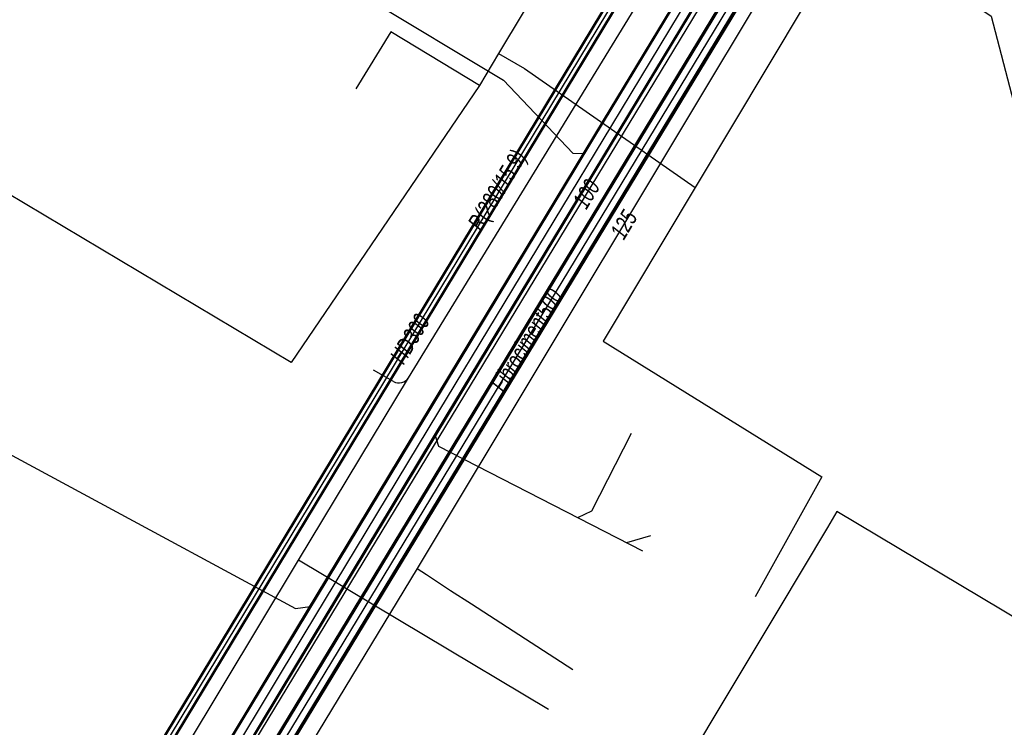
# Model space of a CAD drawing. Header units: metres. Extents: x 2695563 to 2696938, y 1260544 to 1262032.
# Tile 180 of 256: x 2696179 to 2696211, y 1261654 to 1261677. Entities that reach past the tile are written whole.
import ezdxf

# ---------------------------------------------------------------- set-up
doc = ezdxf.new("R2010")
doc.units = ezdxf.units.M
doc.header["$LTSCALE"] = 100
doc.linetypes.add('AUSGEZOGEN', pattern=[0])
for name, color, linetype in [('Eau portable_Cadastre des conduites_Conduite', 171, 'AUSGEZOGEN'), ('Eau potable_Cadastre des conduites_Conduite_Texte', 171, 'AUSGEZOGEN'), ('EU_Cadastre des conduites', 24, 'AUSGEZOGEN'), ('Gaz_Cadastre des conduites_Conduite', 32, 'AUSGEZOGEN'), ('Gaz_Cadastre des conduites_Conduite_Texte', 32, 'AUSGEZOGEN'), ('Réseau électrique_Cadastre des conduite_Tronçon de tracé', 1, 'AUSGEZOGEN'), ('TV_Cadastre des conduites_CONDUITE', 92, 'AUSGEZOGEN'), ('Télécommunications_SW_Cadastre des conduites_Bord du tracé', 94, 'AUSGEZOGEN')]:
    doc.layers.add(name, color=color, linetype=linetype)
doc.styles.add('ARIAL', font='arial.ttf')

msp = doc.modelspace()

# ---------------------------------------------------------------- linework, layer by layer
at = {"layer": 'Eau portable_Cadastre des conduites_Conduite', "linetype": 'AUSGEZOGEN', "transparency": 33554687}
for p, q in [((2696208.311, 1261689.019), (2696163.182, 1261614.538)), ((2696208.338, 1261689.002), (2696163.209, 1261614.522)), ((2696208.365, 1261688.986), (2696163.236, 1261614.505)), ((2696208.739, 1261688.76), (2696163.61, 1261614.279)), ((2696208.766, 1261688.744), (2696163.637, 1261614.262)), ((2696208.793, 1261688.727), (2696163.664, 1261614.246))]:
    msp.add_line(p, q, dxfattribs=at)
at = {"layer": 'Eau portable_Cadastre des conduites_Conduite', "color": 255, "linetype": 'AUSGEZOGEN', "transparency": 33554687}
msp.add_line((2696208.552, 1261688.873), (2696163.423, 1261614.392), dxfattribs=at)
at = {"layer": 'Eau portable_Cadastre des conduites_Conduite', "color": 7, "linetype": 'AUSGEZOGEN', "transparency": 33554687}
for points in [[(2696210.726, 1261690.635), (2696210.257, 1261689.872), (2696206.02, 1261682.97), (2696205.43, 1261682.84), (2696204.45, 1261681.3), (2696204.522, 1261680.856), (2696203.671, 1261679.437), (2696191.54, 1261659.21), (2696187.031, 1261651.775), (2696186.87, 1261651.51)], [(2696191.54, 1261659.21), (2696191.841, 1261659.015), (2696192.634, 1261658.501), (2696193.313, 1261658.061), (2696196.627, 1261655.914)]]:
    msp.add_lwpolyline(points, dxfattribs=at)
at = {"layer": 'EU_Cadastre des conduites', "linetype": 'AUSGEZOGEN', "transparency": 33554687}
for p, q in [((2696197.628, 1261673.871), (2696203.423, 1261683.469)), ((2696197.645, 1261673.86), (2696203.44, 1261683.459)), ((2696197.663, 1261673.85), (2696203.458, 1261683.448)), ((2696198.141, 1261673.56), (2696203.938, 1261683.162)), ((2696198.159, 1261673.55), (2696203.956, 1261683.151)), ((2696198.176, 1261673.539), (2696203.973, 1261683.141)), ((2696191.978, 1261664.513), (2696197.628, 1261673.871)), ((2696191.995, 1261664.502), (2696197.645, 1261673.86)), ((2696192.013, 1261664.491), (2696197.663, 1261673.85)), ((2696192.491, 1261664.203), (2696198.141, 1261673.56)), ((2696192.509, 1261664.192), (2696198.159, 1261673.55)), ((2696192.526, 1261664.181), (2696198.176, 1261673.539)), ((2696187.576, 1261657.22), (2696191.978, 1261664.513)), ((2696187.593, 1261657.209), (2696191.995, 1261664.502)), ((2696187.611, 1261657.199), (2696192.013, 1261664.491)), ((2696188.089, 1261656.909), (2696192.491, 1261664.203)), ((2696188.107, 1261656.899), (2696192.509, 1261664.192)), ((2696188.124, 1261656.888), (2696192.526, 1261664.181)), ((2696183.226, 1261650.016), (2696187.576, 1261657.22)), ((2696183.243, 1261650.005), (2696187.593, 1261657.209)), ((2696183.261, 1261649.995), (2696187.611, 1261657.199)), ((2696183.739, 1261649.705), (2696188.089, 1261656.909)), ((2696183.757, 1261649.695), (2696188.107, 1261656.899)), ((2696183.774, 1261649.684), (2696188.124, 1261656.888))]:
    msp.add_line(p, q, dxfattribs=at)
at = {"layer": 'EU_Cadastre des conduites', "color": 255, "transparency": 33554687}
for p, q in [((2696197.902, 1261673.705), (2696203.698, 1261683.305)), ((2696192.252, 1261664.347), (2696197.902, 1261673.705)), ((2696187.85, 1261657.054), (2696192.252, 1261664.347)), ((2696183.5, 1261649.85), (2696187.85, 1261657.054))]:
    msp.add_line(p, q, dxfattribs=at)
at = {"layer": 'EU_Cadastre des conduites', "color": 24, "linetype": 'AUSGEZOGEN', "transparency": 33554687}
for p, q in [((2696189.603, 1261678.048), (2696194.358, 1261675.186)), ((2696199.172, 1261660.285), (2696198.386, 1261660.054))]:
    msp.add_line(p, q, dxfattribs=at)
for points in [[(2696194.358, 1261675.186), (2696196.623, 1261672.794), (2696197.002, 1261672.788)], [(2696166.73, 1261669.16), (2696187.567, 1261657.903), (2696188.04, 1261657.976)], [(2696198.92, 1261659.78), (2696192.242, 1261663.202), (2696192.129, 1261663.587)], [(2696198.533, 1261663.63), (2696197.233, 1261661.094), (2696196.784, 1261660.874)]]:
    msp.add_lwpolyline(points, dxfattribs=at)
at = {"layer": 'Gaz_Cadastre des conduites_Conduite', "linetype": 'AUSGEZOGEN', "transparency": 33554687}
for p, q in [((2696202.488, 1261685.574), (2696158.703, 1261613.101)), ((2696202.504, 1261685.565), (2696158.719, 1261613.092)), ((2696202.52, 1261685.555), (2696158.735, 1261613.082)), ((2696202.744, 1261685.419), (2696158.959, 1261612.946)), ((2696202.76, 1261685.409), (2696158.975, 1261612.936)), ((2696202.776, 1261685.4), (2696158.991, 1261612.927))]:
    msp.add_line(p, q, dxfattribs=at)
at = {"layer": 'Gaz_Cadastre des conduites_Conduite', "color": 255, "linetype": 'AUSGEZOGEN', "transparency": 33554687}
msp.add_line((2696202.632, 1261685.487), (2696158.847, 1261613.014), dxfattribs=at)
at = {"layer": 'Gaz_Cadastre des conduites_Conduite', "color": 32, "linetype": 'AUSGEZOGEN', "transparency": 33554687}
msp.add_lwpolyline([(2696204.82, 1261686.66), (2696202.14, 1261682.27), (2696202.62, 1261680.63), (2696178.361, 1261640.607), (2696162.93, 1261615.02), (2696163.17, 1261614.14), (2696162.68, 1261613.34), (2696161.884, 1261613.218), (2696161.552, 1261612.741), (2696161.432, 1261612.568)], dxfattribs=at)
at = {"layer": 'Réseau électrique_Cadastre des conduite_Tronçon de tracé', "color": 1, "linetype": 'AUSGEZOGEN', "transparency": 33554687}
for p, q in [((2696191.256, 1261665.448), (2696202.007, 1261683.01)), ((2696187.655, 1261659.484), (2696191.256, 1261665.448)), ((2696190.766, 1261665.33), (2696190.116, 1261665.696)), ((2696177.487, 1261642.578), (2696187.655, 1261659.484)), ((2696195.836, 1261654.601), (2696187.655, 1261659.484))]:
    msp.add_line(p, q, dxfattribs=at)
msp.add_arc((2696190.946, 1261665.657), 0.374, 241.1405, 325.9394, dxfattribs=at)
at = {"layer": 'TV_Cadastre des conduites_CONDUITE', "color": 92, "linetype": 'AUSGEZOGEN', "transparency": 33554687}
for p, q in [((2696194.201, 1261676.051), (2696193.574, 1261675.006)), ((2696194.201, 1261676.051), (2696195.053, 1261675.563)), ((2696195.053, 1261675.563), (2696200.627, 1261671.671))]:
    msp.add_line(p, q, dxfattribs=at)
for points in [[(2696211.926, 1261719.508), (2696205.857, 1261710.701), (2696199.476, 1261702.434), (2696193.209, 1261691.781), (2696198.874, 1261683.841), (2696194.201, 1261676.051)], [(2696219.156, 1261677.482), (2696211.179, 1261682.634), (2696206.599, 1261681.655), (2696200.627, 1261671.671)], [(2696193.574, 1261675.006), (2696190.679, 1261676.763), (2696189.529, 1261674.897)], [(2696193.574, 1261675.006), (2696187.424, 1261665.953), (2696176.23, 1261672.626), (2696171.399, 1261664.389), (2696162.513, 1261652.085), (2696157.149, 1261643.387), (2696154.862, 1261644.741)], [(2696200.627, 1261671.671), (2696197.62, 1261666.644), (2696204.763, 1261662.214), (2696202.59, 1261658.287)]]:
    msp.add_lwpolyline(points, dxfattribs=at)
at = {"layer": 'Télécommunications_SW_Cadastre des conduites_Bord du tracé', "color": 94, "linetype": 'AUSGEZOGEN', "transparency": 33554687}
for points in [[(2696206.53, 1261679.81), (2696210.307, 1261677.282), (2696212.36, 1261669.371)], [(2696208.064, 1261636.671), (2696208.237, 1261638.361), (2696216.903, 1261652.961), (2696217.413, 1261653.821), (2696205.262, 1261661.077), (2696204.955, 1261660.561), (2696203.334, 1261657.84), (2696201.274, 1261654.411), (2696199.729, 1261651.84)]]:
    msp.add_lwpolyline(points, dxfattribs=at)

# ---------------------------------------------------------------- texts
at = {"layer": 'Eau potable_Cadastre des conduites_Conduite_Texte', "color": 7, "transparency": 33554687, "char_height": 0.55426, "attachment_point": 5, "style": 'ARIAL'}
for s, insert, width, rotation in [('\\A1;{\\fArial|i1|b0;\\H0.554263;\\W0.700000;\\C7;125}\\P', (2696198.293, 1261670.459), 1.10014, 59.0472), ('\\A1;{\\fArial|b0|i1|c0|p34;\\W0.7;Fibrociment500}', (2696195.113, 1261666.682), 1.76538, 58.788)]:
    msp.add_mtext(s, dxfattribs=dict(at, insert=insert, width=width, rotation=rotation))
at = {"layer": 'Gaz_Cadastre des conduites_Conduite_Texte', "color": 32, "transparency": 33554687, "char_height": 0.55825, "attachment_point": 5, "style": 'ARIAL'}
for s, insert, width, rotation in [('\\A1;{\\fArial|i1|b0;\\H0.558250;\\W0.700000;\\C32;R(280/15.9)}\\P', (2696194.218, 1261671.55), 3.09245, 58.8618), ('\\A1;{\\fArial|i1|b0;\\H0.558250;\\W0.700000;\\C32;100}\\P', (2696197.069, 1261671.46), 1.10806, 58.9077), ('\\A1;{\\fArial|i1|b0;\\H0.558250;\\W0.700000;\\C32;HD300}\\P', (2696191.302, 1261666.722), 1.90938, 58.8618)]:
    msp.add_mtext(s, dxfattribs=dict(at, insert=insert, width=width, rotation=rotation))

doc.saveas('drawing.dxf')
